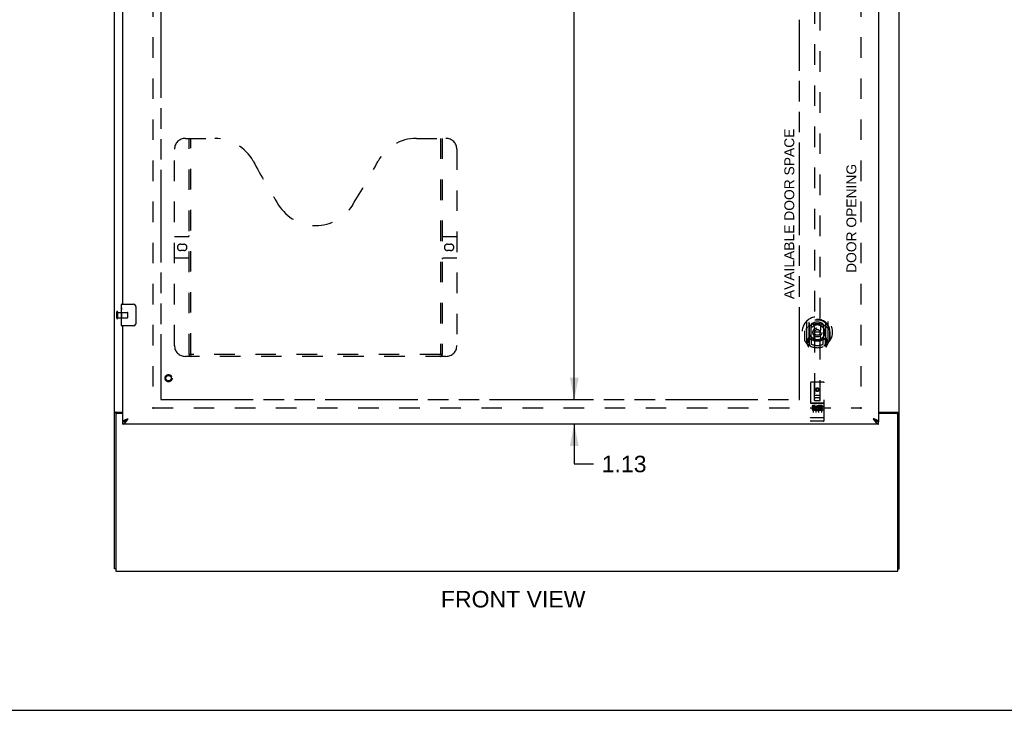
# Model space of a CAD drawing. Header units: inches. Extents: x 0 to 171, y 0 to 111.
# Tile 2 of 11: x 45 to 90, y 0 to 32. Entities that reach past the tile are written whole.
import ezdxf

# ---------------------------------------------------------------- set-up
doc = ezdxf.new("R2010")
doc.units = ezdxf.units.IN
doc.header["$LTSCALE"] = 9.428571
doc.header["$MEASUREMENT"] = 0
doc.linetypes.add('HIDDEN', pattern=[0.2, 0.1, -0.1])
doc.linetypes.add('PHANTOM', pattern=[0.8, 0.45, -0.05, 0.1, -0.05, 0.1, -0.05])
doc.layers.get('0').update_dxf_attribs({"linetype": 'CONTINUOUS'})
for name, color, linetype in [('02___PRT_ALL_AXES', 7, 'CONTINUOUS'), ('AVAILABLE_DOOR_SPACE', 7, 'CONTINUOUS'), ('DEFAULT_2', 8, 'HIDDEN'), ('DIMENSIONS', 7, 'CONTINUOUS')]:
    doc.layers.add(name, color=color, linetype=linetype)
doc.styles.get("Standard").update_dxf_attribs({"font": 'arial.ttf'})
doc.dimstyles.new('DIMSTYLE_1', dxfattribs={"dimtxt": 0.756303, "dimasz": 1.008403, "dimexe": 0.09, "dimexo": 0.07, "dimgap": 0.0375, "dimtad": 0, "dimtih": 1, "dimtoh": 1, "dimzin": 4, "dimdsep": 46, "dimtxsty": 'Standard', "dimblk": '_FILLED', "dimblk1": '_FILLED', "dimblk2": '_FILLED', "dimcen": 0.09, "dimazin": 1, "dimtfac": 1, "dimtdec": 3, "dimtofl": 0, "dimtmove": 0, "dimatfit": 3, "dimldrblk": '_FILLED', "dimfxl": 1, "dimtolj": 1, "dimtzin": 4, "dimarcsym": 0})

# ---------------------------------------------------------------- blocks, each defined once
blk = doc.blocks.new('_FILLED')
at = {"color": 0, "linetype": 'ByBlock'}
blk.add_solid([(0, 0), (-1, 0.2), (-1, -0.2)], dxfattribs=at)
blk = doc.blocks.new('*D15')
at = {"layer": 'DIMENSIONS', "color": 2, "linetype": 'Continuous'}
for p, q in [((70.633, 62.506), (70.633, 36.88)), ((70.633, 14.256), (70.633, 35.367))]:
    blk.add_line(p, q, dxfattribs=at)
at = {"layer": 'DIMENSIONS', "color": 2, "linetype": 'Continuous', "xscale": 1.0084033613, "yscale": 1.0084033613, "zscale": 1.0084033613}
for p, rotation in [((70.633, 62.506), 90), ((70.633, 14.256), 270)]:
    blk.add_blockref('_FILLED', p, dxfattribs=dict(at, rotation=rotation))
at = {"layer": 'DIMENSIONS', "color": 2, "linetype": 'Continuous', "insert": (70.633, 36.502), "char_height": 0.7563, "width": 2.64284, "attachment_point": 2, "line_spacing_factor": 0.9}
blk.add_mtext('48.25', dxfattribs=at)
blk = doc.blocks.new('*D16')
at = {"layer": 'DIMENSIONS', "color": 2, "linetype": 'Continuous'}
for p, q in [((70.633, 14.256), (70.633, 16.273)), ((70.633, 13.131), (70.633, 11.3)), ((70.633, 11.3), (71.516, 11.3))]:
    blk.add_line(p, q, dxfattribs=at)
at = {"layer": 'DIMENSIONS', "color": 2, "linetype": 'Continuous', "xscale": 1.0084033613, "yscale": 1.0084033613, "zscale": 1.0084033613}
for p, rotation in [((70.633, 14.256), 270), ((70.633, 13.131), 90)]:
    blk.add_blockref('_FILLED', p, dxfattribs=dict(at, rotation=rotation))
at = {"layer": 'DIMENSIONS', "color": 2, "linetype": 'Continuous', "insert": (71.894, 11.678), "char_height": 0.7563, "width": 2.05523, "attachment_point": 1, "line_spacing_factor": 0.9}
blk.add_mtext('1.13', dxfattribs=at)

msp = doc.modelspace()

# ---------------------------------------------------------------- linework, layer by layer
at = {"color": 3, "linetype": 'Continuous'}
for p, q in [((49.537, 6.485), (49.537, 66.277)), ((85.537, 6.485), (85.537, 66.277)), ((84.599, 63.527), (84.599, 13.235)), ((49.912, 18.631), (49.912, 37.881)), ((49.912, 13.235), (49.912, 17.631)), ((49.589, 13.561), (49.589, 6.381)), ((49.607, 13.673), (49.912, 13.673)), ((49.912, 13.621), (49.649, 13.621)), ((84.599, 13.673), (85.467, 13.673)), ((85.425, 13.621), (84.599, 13.621)), ((85.485, 6.381), (85.485, 13.561)), ((84.599, 13.131), (49.912, 13.131)), ((49.589, 6.381), (85.485, 6.381))]:
    msp.add_line(p, q, dxfattribs=at)
at = {"color": 7, "linetype": 'Continuous'}
for p, q in [((49.852, 18.47), (49.852, 18.616)), ((49.867, 18.631), (50.407, 18.631)), ((50.507, 18.531), (50.507, 17.731)), ((49.852, 18.212), (49.852, 18.246)), ((49.852, 18.015), (49.852, 18.047)), ((49.852, 17.646), (49.852, 17.785)), ((50.407, 17.631), (49.867, 17.631)), ((49.641, 13.633), (49.537, 13.633)), ((49.641, 13.621), (49.641, 13.633)), ((85.433, 13.633), (85.537, 13.633)), ((85.433, 13.633), (85.433, 13.621)), ((49.912, 13.131), (49.912, 13.235)), ((50.014, 13.264), (50.025, 13.27)), ((84.476, 13.277), (84.486, 13.27)), ((84.599, 13.131), (84.599, 13.235)), ((49.589, 6.485), (49.537, 6.485)), ((85.485, 6.485), (85.537, 6.485)), ((0, 0), (171.429, 0))]:
    msp.add_line(p, q, dxfattribs=at)
for points in [[(50.5, 18.567), (50.502, 18.561), (50.504, 18.556), (50.505, 18.55), (50.506, 18.543), (50.506, 18.537), (50.507, 18.531)], [(50.507, 17.731), (50.506, 17.725), (50.506, 17.718), (50.505, 17.712), (50.504, 17.706), (50.502, 17.7), (50.5, 17.695)], [(49.661, 13.65), (49.657, 13.648), (49.654, 13.647), (49.652, 13.645), (49.65, 13.644), (49.648, 13.643), (49.646, 13.641), (49.644, 13.64), (49.643, 13.638), (49.642, 13.637), (49.641, 13.636), (49.641, 13.634), (49.641, 13.633)], [(49.681, 13.673), (49.681, 13.671), (49.681, 13.669), (49.681, 13.668), (49.68, 13.666), (49.679, 13.664), (49.678, 13.663), (49.677, 13.661), (49.676, 13.659), (49.674, 13.658), (49.672, 13.656), (49.67, 13.655), (49.668, 13.654), (49.666, 13.653), (49.664, 13.651), (49.661, 13.65)], [(85.392, 13.673), (85.392, 13.671), (85.393, 13.669), (85.393, 13.668), (85.394, 13.666), (85.394, 13.664), (85.395, 13.663), (85.397, 13.661), (85.398, 13.66), (85.4, 13.658), (85.402, 13.656), (85.403, 13.655), (85.405, 13.654), (85.408, 13.653), (85.41, 13.651), (85.412, 13.65), (85.417, 13.648)], [(85.417, 13.648), (85.419, 13.647), (85.422, 13.645), (85.424, 13.644), (85.426, 13.643), (85.428, 13.641), (85.43, 13.64), (85.431, 13.638), (85.432, 13.637), (85.432, 13.636), (85.433, 13.634), (85.433, 13.633)], [(49.912, 13.235), (49.922, 13.235), (49.932, 13.236), (49.943, 13.238), (49.953, 13.24), (49.963, 13.242), (49.973, 13.246), (49.984, 13.25), (49.994, 13.254), (50.004, 13.259), (50.014, 13.264)], [(50.025, 13.27), (50.035, 13.277), (50.045, 13.283), (50.056, 13.291), (50.066, 13.298), (50.076, 13.306), (50.086, 13.314), (50.097, 13.323), (50.107, 13.332), (50.117, 13.341), (50.127, 13.35), (50.138, 13.359), (50.148, 13.368), (50.158, 13.377)], [(50.028, 13.272), (50.029, 13.274), (50.033, 13.28), (50.038, 13.287), (50.044, 13.293), (50.051, 13.3), (50.058, 13.306), (50.065, 13.313), (50.073, 13.319), (50.081, 13.326), (50.09, 13.332), (50.099, 13.339), (50.108, 13.345), (50.118, 13.351), (50.128, 13.358), (50.138, 13.364), (50.148, 13.371), (50.158, 13.377)], [(84.353, 13.377), (84.363, 13.368), (84.373, 13.359), (84.384, 13.35), (84.394, 13.341), (84.404, 13.332), (84.414, 13.323), (84.425, 13.314), (84.435, 13.306), (84.445, 13.298), (84.455, 13.291), (84.466, 13.283), (84.476, 13.277)], [(84.483, 13.272), (84.482, 13.274), (84.478, 13.28), (84.473, 13.287), (84.467, 13.293), (84.46, 13.3), (84.454, 13.306), (84.446, 13.313), (84.438, 13.319), (84.43, 13.326), (84.421, 13.332), (84.412, 13.339), (84.403, 13.345), (84.393, 13.351), (84.383, 13.358), (84.373, 13.364), (84.363, 13.371), (84.353, 13.377)], [(84.486, 13.27), (84.497, 13.264), (84.507, 13.259), (84.517, 13.254), (84.527, 13.25), (84.538, 13.246), (84.548, 13.242), (84.558, 13.24), (84.568, 13.238), (84.579, 13.236), (84.589, 13.235), (84.599, 13.235)]]:
    msp.add_lwpolyline(points, dxfattribs=at)
at = {"color": 3, "linetype": 'Continuous'}
for points in [[(49.572, 13.659), (49.568, 13.657), (49.564, 13.656), (49.561, 13.655), (49.557, 13.653), (49.554, 13.652), (49.551, 13.651), (49.549, 13.649), (49.546, 13.647), (49.544, 13.646), (49.542, 13.644), (49.54, 13.642), (49.539, 13.64), (49.538, 13.639), (49.537, 13.637), (49.537, 13.635), (49.537, 13.633)], [(49.607, 13.673), (49.605, 13.672), (49.602, 13.67), (49.599, 13.669), (49.596, 13.667), (49.592, 13.666), (49.589, 13.664), (49.585, 13.663), (49.58, 13.661), (49.572, 13.659)], [(85.467, 13.673), (85.469, 13.672), (85.471, 13.671), (85.474, 13.669), (85.476, 13.668), (85.48, 13.666), (85.483, 13.665), (85.487, 13.664), (85.491, 13.662), (85.502, 13.658)], [(85.502, 13.658), (85.506, 13.657), (85.509, 13.656), (85.513, 13.655), (85.516, 13.653), (85.519, 13.652), (85.522, 13.651), (85.524, 13.649), (85.527, 13.648), (85.529, 13.646), (85.531, 13.645), (85.532, 13.643), (85.534, 13.642), (85.535, 13.64), (85.536, 13.638), (85.536, 13.636), (85.537, 13.635), (85.537, 13.633)], [(49.912, 13.235), (49.912, 13.24), (49.914, 13.246), (49.916, 13.251), (49.919, 13.257), (49.923, 13.262), (49.928, 13.268), (49.933, 13.273), (49.94, 13.279), (49.947, 13.284), (49.955, 13.29), (49.964, 13.295), (49.974, 13.301), (49.984, 13.306), (49.995, 13.312), (50.006, 13.317)], [(49.912, 13.131), (49.922, 13.131), (49.932, 13.133), (49.943, 13.136), (49.953, 13.139), (49.963, 13.144), (49.973, 13.15), (49.984, 13.156), (49.994, 13.164), (50.004, 13.172), (50.014, 13.182), (50.025, 13.192), (50.035, 13.203), (50.045, 13.215), (50.056, 13.227)], [(50.006, 13.317), (50.018, 13.323), (50.031, 13.328), (50.044, 13.334), (50.057, 13.339), (50.071, 13.345), (50.085, 13.35), (50.099, 13.355), (50.114, 13.361), (50.129, 13.366), (50.143, 13.372), (50.158, 13.377)], [(50.056, 13.227), (50.066, 13.24), (50.076, 13.254), (50.086, 13.268), (50.097, 13.283), (50.107, 13.298), (50.117, 13.314), (50.127, 13.329), (50.138, 13.345), (50.148, 13.361), (50.158, 13.377)], [(84.505, 13.317), (84.493, 13.323), (84.48, 13.328), (84.467, 13.334), (84.454, 13.339), (84.44, 13.345), (84.426, 13.35), (84.412, 13.355), (84.397, 13.361), (84.382, 13.366), (84.368, 13.372), (84.353, 13.377)], [(84.353, 13.377), (84.363, 13.361), (84.373, 13.345), (84.384, 13.329), (84.394, 13.314), (84.404, 13.298), (84.414, 13.283), (84.425, 13.268), (84.435, 13.254), (84.445, 13.24)], [(84.445, 13.24), (84.455, 13.227), (84.466, 13.215), (84.476, 13.203), (84.486, 13.192), (84.497, 13.182), (84.507, 13.172), (84.517, 13.164), (84.527, 13.156), (84.538, 13.15), (84.548, 13.144), (84.558, 13.139), (84.568, 13.136), (84.579, 13.133), (84.589, 13.131), (84.599, 13.131)], [(84.599, 13.235), (84.599, 13.24), (84.597, 13.246), (84.595, 13.251), (84.592, 13.257), (84.588, 13.262), (84.583, 13.268), (84.578, 13.273), (84.571, 13.279), (84.564, 13.284), (84.556, 13.29), (84.547, 13.295), (84.537, 13.301), (84.527, 13.306), (84.516, 13.312), (84.505, 13.317)]]:
    msp.add_lwpolyline(points, dxfattribs=at)
at = {"color": 7, "linetype": 'Continuous'}
for centre, radius, start, end in [((49.867, 18.616), 0.015, 90, 180), ((50.407, 18.531), 0.1, 21.1999, 90), ((49.867, 17.646), 0.015, 180, 270), ((50.407, 17.731), 0.1, 270, 338.7946)]:
    msp.add_arc(centre, radius, start, end, dxfattribs=at)
at = {"color": 3, "linetype": 'Continuous'}
for centre, start, end in [((49.649, 13.561), 90, 180), ((85.425, 13.561), 0, 90)]:
    msp.add_arc(centre, 0.06, start, end, dxfattribs=at)
at = {"layer": '02___PRT_ALL_AXES', "color": 7, "linetype": 'Continuous'}
for p, q in [((49.852, 18.47), (49.852, 18.616)), ((49.852, 18.212), (49.852, 18.469)), ((49.857, 18.414), (49.852, 18.414)), ((49.852, 18.246), (49.859, 18.246)), ((49.852, 17.646), (49.852, 18.21)), ((49.853, 18.183), (49.852, 18.183)), ((49.859, 18.246), (49.859, 18.382)), ((49.852, 18.051), (49.858, 18.051)), ((49.852, 18.015), (49.859, 18.015)), ((49.852, 17.953), (49.859, 17.953)), ((49.852, 17.785), (49.859, 17.785)), ((49.859, 17.785), (49.859, 18.015))]:
    msp.add_line(p, q, dxfattribs=at)
at = {"layer": '02___PRT_ALL_AXES', "color": 8, "linetype": 'HIDDEN'}
for p, q in [((49.684, 18.255), (50.131, 18.255)), ((49.684, 18.007), (49.684, 18.255)), ((49.684, 18.007), (50.131, 18.007)), ((82.069, 14.091), (81.504, 14.091)), ((81.642, 13.969), (81.55, 13.969)), ((81.55, 13.969), (81.55, 13.927)), ((81.642, 13.927), (81.55, 13.927)), ((81.646, 13.883), (81.6, 13.883)), ((81.642, 13.842), (81.614, 13.842)), ((81.706, 13.799), (81.614, 13.799)), ((81.706, 13.756), (81.614, 13.756)), ((81.706, 13.799), (81.706, 13.756)), ((81.838, 13.804), (81.855, 13.765)), ((81.862, 13.934), (81.849, 13.915)), ((81.859, 13.959), (81.862, 13.957)), ((82.019, 13.969), (81.862, 13.969)), ((81.862, 13.969), (81.862, 13.957)), ((81.862, 13.934), (81.862, 13.756)), ((82.019, 13.756), (81.862, 13.756)), ((82.019, 13.927), (81.905, 13.927)), ((81.905, 13.927), (81.905, 13.883)), ((81.997, 13.883), (81.905, 13.883)), ((81.997, 13.841), (81.905, 13.841)), ((81.905, 13.841), (81.905, 13.799)), ((82.019, 13.799), (81.905, 13.799)), ((81.997, 13.883), (81.997, 13.841)), ((82.019, 13.969), (82.019, 13.927)), ((82.019, 13.799), (82.019, 13.756)), ((82.069, 13.263), (81.504, 13.263))]:
    msp.add_line(p, q, dxfattribs=at)
at = {"layer": '02___PRT_ALL_AXES', "color": 7, "linetype": 'Continuous'}
for points in [[(49.852, 18.47), (49.852, 18.466), (49.852, 18.462), (49.853, 18.456), (49.854, 18.45), (49.854, 18.443), (49.855, 18.436), (49.856, 18.428), (49.857, 18.419)], [(49.852, 18.212), (49.852, 18.204), (49.852, 18.195), (49.853, 18.185)], [(49.853, 18.185), (49.854, 18.174), (49.855, 18.163), (49.856, 18.152), (49.857, 18.139), (49.858, 18.127), (49.858, 18.115), (49.859, 18.102), (49.859, 18.089), (49.859, 18.076), (49.858, 18.063), (49.858, 18.051), (49.857, 18.038), (49.856, 18.026)], [(49.857, 18.419), (49.858, 18.41), (49.858, 18.401), (49.859, 18.392), (49.859, 18.382)]]:
    msp.add_lwpolyline(points, dxfattribs=at)
at = {"layer": '02___PRT_ALL_AXES', "color": 8, "linetype": 'HIDDEN'}
for centre, radius in [((52.016, 15.235), 0.124), ((81.787, 14.708), 0.085)]:
    msp.add_circle(centre, radius, dxfattribs=at)
for centre, radius, start, end in [((81.614, 13.821), 0.0644, 102.2995, 270.0775), ((81.614, 13.821), 0.0219, 89.9011, 270), ((81.642, 13.906), 0.0635, 270, 90), ((81.642, 13.905), 0.0219, 280.307, 90), ((81.813, 13.863), 0.107, 64.2636, 293.4027), ((81.813, 13.863), 0.0639, 54.8895, 293.4026)]:
    msp.add_arc(centre, radius, start, end, dxfattribs=at)
at = {"layer": '02___PRT_ALL_AXES', "color": 7, "linetype": 'Continuous'}
msp.add_ellipse((50.115, 18.047), major_axis=(0.263, 0), ratio=0.432808, start_param=3.141593, end_param=3.321581, dxfattribs=at)
at = {"layer": 'AVAILABLE_DOOR_SPACE', "color": 4, "linetype": 'PHANTOM'}
for p, q in [((51.662, 62.506), (51.662, 14.256)), ((80.974, 14.256), (80.974, 31.68)), ((51.662, 14.256), (67.241, 14.256)), ((67.241, 14.26), (67.271, 14.26)), ((67.241, 14.256), (67.241, 14.26)), ((67.271, 14.26), (67.271, 14.256)), ((67.271, 14.256), (80.974, 14.256))]:
    msp.add_line(p, q, dxfattribs=at)
at = {"layer": 'DEFAULT_2', "color": 8, "linetype": 'HIDDEN'}
for p, q in [((51.287, 62.933), (51.287, 13.829)), ((83.787, 62.933), (83.787, 13.829)), ((81.662, 36.21), (81.662, 14.208)), ((81.912, 14.208), (81.912, 36.21)), ((52.786, 26.235), (54.141, 26.235)), ((52.961, 16.325), (52.961, 26.235)), ((53.041, 16.355), (53.041, 26.235)), ((63.391, 26.235), (64.746, 26.235)), ((64.491, 26.235), (64.491, 16.355)), ((64.571, 26.235), (64.571, 16.325)), ((52.286, 16.735), (52.286, 25.735)), ((65.246, 25.735), (65.246, 16.735)), ((52.286, 21.735), (52.921, 21.735)), ((64.611, 21.735), (65.246, 21.735)), ((52.572, 21.385), (52.709, 21.385)), ((64.822, 21.385), (64.959, 21.385)), ((52.709, 21.085), (52.572, 21.085)), ((64.959, 21.085), (64.822, 21.085)), ((52.921, 20.735), (52.286, 20.735)), ((65.246, 20.735), (64.611, 20.735)), ((49.641, 17.989), (49.641, 18.273)), ((49.684, 17.989), (49.684, 18.273)), ((50.141, 18.017), (50.141, 18.245)), ((81.287, 17.836), (81.287, 16.869)), ((81.404, 17.782), (81.404, 16.766)), ((81.412, 17.757), (81.412, 16.754)), ((81.504, 17.034), (81.504, 17.666)), ((81.512, 17.718), (81.512, 17.615)), ((81.624, 17.692), (81.654, 17.352)), ((81.949, 17.692), (81.919, 17.352)), ((82.062, 17.615), (82.062, 17.718)), ((82.069, 17.666), (82.069, 17.034)), ((82.162, 17.757), (82.162, 16.754)), ((82.169, 17.782), (82.169, 16.766)), ((82.287, 16.869), (82.287, 17.836)), ((81.204, 17.352), (81.219, 17.352)), ((81.204, 17.352), (81.204, 16.964)), ((81.212, 17.399), (81.212, 17.402)), ((81.212, 16.941), (81.212, 17.399)), ((81.624, 17.008), (81.654, 17.352)), ((81.919, 17.352), (81.654, 17.352)), ((81.95, 17.008), (81.919, 17.352)), ((82.369, 17.352), (82.354, 17.352)), ((82.362, 17.399), (82.362, 17.402)), ((82.362, 16.941), (82.362, 17.399)), ((82.369, 17.352), (82.369, 16.964)), ((81.291, 16.858), (81.361, 16.683)), ((81.404, 17.023), (81.344, 17.023)), ((81.344, 17.023), (81.344, 16.873)), ((81.344, 16.873), (81.412, 16.873)), ((81.382, 16.927), (81.353, 16.881)), ((81.383, 16.763), (81.387, 16.76)), ((81.39, 16.686), (81.404, 16.766)), ((81.482, 16.704), (81.412, 16.813)), ((81.414, 16.986), (81.414, 16.779)), ((81.504, 17.024), (81.432, 17.024)), ((81.5, 17.006), (81.434, 17.006)), ((81.512, 17.054), (81.512, 16.801)), ((82.062, 16.801), (82.062, 17.054)), ((82.142, 17.024), (82.069, 17.024)), ((82.139, 17.006), (82.073, 17.006)), ((82.162, 16.813), (82.092, 16.704)), ((82.159, 16.779), (82.159, 16.986)), ((82.162, 16.873), (82.229, 16.873)), ((82.229, 17.023), (82.169, 17.023)), ((82.169, 16.766), (82.183, 16.686)), ((82.19, 16.762), (82.191, 16.763)), ((82.191, 16.763), (82.191, 16.763)), ((82.221, 16.881), (82.192, 16.927)), ((82.212, 16.683), (82.282, 16.858)), ((82.229, 16.873), (82.229, 17.023)), ((64.487, 16.315), (53.045, 16.315)), ((64.746, 16.235), (52.786, 16.235)), ((81.474, 15.018), (81.474, 13.293)), ((82.069, 15.048), (81.504, 15.048)), ((81.66, 14.208), (81.657, 15.018)), ((81.913, 14.208), (81.917, 15.018)), ((82.099, 13.293), (82.099, 15.018)), ((81.787, 14.781), (81.724, 14.745)), ((81.724, 14.745), (81.734, 14.739)), ((81.724, 14.745), (81.724, 14.673)), ((81.724, 14.673), (81.734, 14.678)), ((81.724, 14.673), (81.787, 14.637)), ((81.787, 14.769), (81.734, 14.739)), ((81.734, 14.739), (81.734, 14.678)), ((81.734, 14.678), (81.787, 14.648)), ((81.849, 14.745), (81.787, 14.781)), ((81.787, 14.781), (81.787, 14.769)), ((81.839, 14.739), (81.787, 14.769)), ((81.787, 14.648), (81.839, 14.678)), ((81.787, 14.637), (81.849, 14.673)), ((81.787, 14.637), (81.787, 14.648)), ((81.849, 14.745), (81.839, 14.739)), ((81.839, 14.678), (81.839, 14.739)), ((81.849, 14.673), (81.839, 14.678)), ((81.849, 14.673), (81.849, 14.745)), ((81.504, 14.091), (82.069, 14.091)), ((81.576, 14.075), (81.748, 14.075)), ((81.659, 14.458), (81.914, 14.458)), ((81.66, 14.208), (81.662, 14.208)), ((81.662, 14.208), (81.912, 14.208)), ((81.872, 14.333), (81.702, 14.333)), ((81.826, 14.075), (81.998, 14.075)), ((81.912, 14.208), (81.913, 14.208)), ((51.287, 13.881), (83.787, 13.881)), ((81.599, 13.961), (81.599, 13.655)), ((81.724, 13.961), (81.724, 13.655)), ((81.849, 13.961), (81.849, 13.655)), ((81.974, 13.961), (81.974, 13.655)), ((81.492, 13.422), (81.491, 13.422)), ((81.493, 13.422), (81.492, 13.422)), ((81.492, 13.422), (81.492, 13.422)), ((81.494, 13.422), (81.493, 13.422)), ((81.495, 13.422), (81.494, 13.422)), ((81.496, 13.422), (81.495, 13.422)), ((81.497, 13.422), (81.496, 13.422)), ((81.496, 13.422), (81.496, 13.422)), ((81.498, 13.422), (81.497, 13.422)), ((81.499, 13.422), (81.498, 13.422)), ((81.5, 13.421), (81.499, 13.422)), ((81.5, 13.421), (81.5, 13.421)), ((81.503, 13.421), (81.502, 13.421)), ((81.504, 13.421), (81.503, 13.421)), ((81.503, 13.421), (81.503, 13.421)), ((82.07, 13.421), (81.504, 13.421)), ((81.754, 13.263), (81.569, 13.263)), ((82.004, 13.263), (81.819, 13.263)), ((82.07, 13.421), (82.071, 13.421)), ((82.071, 13.421), (82.072, 13.421)), ((82.071, 13.421), (82.071, 13.421)), ((82.072, 13.421), (82.073, 13.421)), ((82.073, 13.421), (82.074, 13.421)), ((82.074, 13.421), (82.075, 13.422)), ((82.075, 13.422), (82.076, 13.422)), ((82.076, 13.422), (82.077, 13.422)), ((82.076, 13.422), (82.076, 13.422)), ((82.077, 13.422), (82.078, 13.422)), ((82.078, 13.422), (82.079, 13.422)), ((82.079, 13.422), (82.08, 13.422)), ((82.08, 13.422), (82.081, 13.422)), ((82.08, 13.422), (82.08, 13.422)), ((82.081, 13.422), (82.082, 13.422)), ((82.082, 13.422), (82.083, 13.422)), ((82.083, 13.422), (82.083, 13.422))]:
    msp.add_line(p, q, dxfattribs=at)
for points in [[(81.599, 17.709), (81.604, 17.711), (81.61, 17.712), (81.615, 17.714), (81.62, 17.715), (81.626, 17.716), (81.631, 17.717), (81.637, 17.719), (81.642, 17.72), (81.648, 17.721), (81.653, 17.722), (81.659, 17.723), (81.664, 17.724), (81.67, 17.725), (81.675, 17.726), (81.681, 17.727), (81.686, 17.728), (81.692, 17.728), (81.697, 17.729), (81.703, 17.73), (81.709, 17.731), (81.714, 17.731), (81.72, 17.732), (81.725, 17.732), (81.731, 17.733), (81.736, 17.733), (81.742, 17.733), (81.748, 17.734), (81.753, 17.734), (81.759, 17.734), (81.764, 17.735), (81.77, 17.735), (81.776, 17.735), (81.781, 17.735), (81.787, 17.735), (81.792, 17.735), (81.798, 17.735), (81.804, 17.735), (81.809, 17.735), (81.815, 17.734), (81.82, 17.734), (81.826, 17.734), (81.832, 17.733), (81.837, 17.733), (81.843, 17.733), (81.848, 17.732), (81.854, 17.732), (81.859, 17.731), (81.865, 17.731), (81.871, 17.73), (81.876, 17.729), (81.882, 17.728), (81.887, 17.728), (81.893, 17.727), (81.898, 17.726), (81.904, 17.725), (81.909, 17.724), (81.915, 17.723), (81.92, 17.722), (81.926, 17.721), (81.931, 17.72), (81.937, 17.719), (81.942, 17.717), (81.948, 17.716), (81.953, 17.715), (81.958, 17.714), (81.964, 17.712), (81.969, 17.711), (81.975, 17.709)], [(81.332, 17.567), (81.331, 17.566), (81.329, 17.565), (81.328, 17.563), (81.326, 17.562), (81.325, 17.56), (81.323, 17.559), (81.321, 17.557), (81.32, 17.555), (81.318, 17.554), (81.316, 17.552), (81.314, 17.55), (81.312, 17.548), (81.31, 17.546), (81.308, 17.543), (81.307, 17.541), (81.305, 17.539), (81.302, 17.536), (81.3, 17.534), (81.298, 17.531), (81.296, 17.528), (81.294, 17.526), (81.292, 17.523), (81.289, 17.52), (81.287, 17.516), (81.285, 17.513), (81.282, 17.51), (81.28, 17.506), (81.277, 17.502), (81.274, 17.498), (81.272, 17.494), (81.269, 17.49), (81.266, 17.486), (81.263, 17.481), (81.26, 17.476), (81.257, 17.471), (81.254, 17.466)], [(82.319, 17.466), (82.316, 17.471), (82.313, 17.476), (82.31, 17.481), (82.307, 17.486), (82.304, 17.49), (82.302, 17.494), (82.299, 17.498), (82.296, 17.502), (82.294, 17.506), (82.291, 17.51), (82.289, 17.513), (82.287, 17.516), (82.284, 17.52), (82.282, 17.523), (82.28, 17.526), (82.277, 17.528), (82.275, 17.531), (82.273, 17.534), (82.271, 17.536), (82.269, 17.539), (82.267, 17.541), (82.265, 17.543), (82.263, 17.546), (82.261, 17.548), (82.259, 17.55), (82.258, 17.552), (82.256, 17.554), (82.254, 17.555), (82.252, 17.557), (82.251, 17.559), (82.249, 17.56), (82.247, 17.562), (82.246, 17.563), (82.244, 17.565), (82.243, 17.566), (82.241, 17.567)], [(52.951, 16.355), (52.967, 16.344), (52.983, 16.335), (52.999, 16.326), (53.014, 16.32), (53.03, 16.316), (53.045, 16.315)], [(64.487, 16.315), (64.502, 16.316), (64.517, 16.32), (64.533, 16.326), (64.549, 16.335), (64.565, 16.344), (64.581, 16.355)], [(81.569, 14.074), (81.569, 14.074), (81.569, 14.074), (81.57, 14.074), (81.57, 14.074), (81.57, 14.074), (81.57, 14.074), (81.57, 14.074), (81.57, 14.075), (81.57, 14.075), (81.57, 14.075), (81.57, 14.075), (81.57, 14.075), (81.571, 14.075), (81.571, 14.075), (81.571, 14.075), (81.571, 14.075), (81.571, 14.075), (81.571, 14.075), (81.571, 14.075), (81.571, 14.075), (81.572, 14.075), (81.572, 14.075), (81.572, 14.075), (81.572, 14.075), (81.572, 14.075), (81.572, 14.075), (81.572, 14.075), (81.573, 14.075), (81.573, 14.075), (81.573, 14.075), (81.573, 14.075), (81.573, 14.075), (81.573, 14.075), (81.574, 14.075), (81.574, 14.075), (81.574, 14.075), (81.574, 14.075), (81.574, 14.075), (81.574, 14.075), (81.575, 14.075), (81.575, 14.075), (81.575, 14.075), (81.575, 14.075), (81.575, 14.075), (81.576, 14.075)], [(81.748, 14.075), (81.748, 14.075), (81.748, 14.075), (81.748, 14.075), (81.749, 14.075), (81.749, 14.075), (81.749, 14.075), (81.749, 14.075), (81.749, 14.075), (81.749, 14.075), (81.75, 14.075), (81.75, 14.075), (81.75, 14.075), (81.75, 14.075), (81.75, 14.075), (81.751, 14.075), (81.751, 14.075), (81.751, 14.075), (81.751, 14.075), (81.751, 14.075), (81.751, 14.075), (81.751, 14.075), (81.752, 14.075), (81.752, 14.075), (81.752, 14.075), (81.752, 14.075), (81.752, 14.075), (81.752, 14.075), (81.752, 14.075), (81.753, 14.075), (81.753, 14.075), (81.753, 14.075), (81.753, 14.075), (81.753, 14.075), (81.753, 14.075), (81.753, 14.075), (81.753, 14.075), (81.753, 14.075), (81.754, 14.075), (81.754, 14.074), (81.754, 14.074), (81.754, 14.074), (81.754, 14.074), (81.754, 14.074), (81.754, 14.074), (81.754, 14.074), (81.754, 14.074)], [(81.819, 14.074), (81.819, 14.074), (81.819, 14.074), (81.82, 14.074), (81.82, 14.074), (81.82, 14.074), (81.82, 14.074), (81.82, 14.074), (81.82, 14.075), (81.82, 14.075), (81.82, 14.075), (81.82, 14.075), (81.82, 14.075), (81.821, 14.075), (81.821, 14.075), (81.821, 14.075), (81.821, 14.075), (81.821, 14.075), (81.821, 14.075), (81.821, 14.075), (81.821, 14.075), (81.822, 14.075), (81.822, 14.075), (81.822, 14.075), (81.822, 14.075), (81.822, 14.075), (81.822, 14.075), (81.822, 14.075), (81.823, 14.075), (81.823, 14.075), (81.823, 14.075), (81.823, 14.075), (81.823, 14.075), (81.823, 14.075), (81.824, 14.075), (81.824, 14.075), (81.824, 14.075), (81.824, 14.075), (81.824, 14.075), (81.824, 14.075), (81.825, 14.075), (81.825, 14.075), (81.825, 14.075), (81.825, 14.075), (81.825, 14.075), (81.826, 14.075)], [(81.998, 14.075), (81.998, 14.075), (81.998, 14.075), (81.998, 14.075), (81.999, 14.075), (81.999, 14.075), (81.999, 14.075), (81.999, 14.075), (81.999, 14.075), (81.999, 14.075), (82, 14.075), (82, 14.075), (82, 14.075), (82, 14.075), (82, 14.075), (82.001, 14.075), (82.001, 14.075), (82.001, 14.075), (82.001, 14.075), (82.001, 14.075), (82.001, 14.075), (82.001, 14.075), (82.002, 14.075), (82.002, 14.075), (82.002, 14.075), (82.002, 14.075), (82.002, 14.075), (82.002, 14.075), (82.002, 14.075), (82.003, 14.075), (82.003, 14.075), (82.003, 14.075), (82.003, 14.075), (82.003, 14.075), (82.003, 14.075), (82.003, 14.075), (82.003, 14.075), (82.003, 14.075), (82.004, 14.075), (82.004, 14.074), (82.004, 14.074), (82.004, 14.074), (82.004, 14.074), (82.004, 14.074), (82.004, 14.074), (82.004, 14.074), (82.004, 14.074)], [(81.491, 13.422), (81.49, 13.422), (81.49, 13.422), (81.489, 13.422), (81.489, 13.422), (81.489, 13.422), (81.488, 13.423), (81.488, 13.423), (81.488, 13.423), (81.487, 13.423), (81.487, 13.423), (81.487, 13.423), (81.486, 13.423), (81.486, 13.423), (81.486, 13.423), (81.485, 13.423), (81.485, 13.423), (81.485, 13.423), (81.484, 13.423), (81.484, 13.423), (81.484, 13.423), (81.483, 13.424), (81.483, 13.424), (81.483, 13.424), (81.482, 13.424), (81.482, 13.424), (81.482, 13.424), (81.482, 13.424), (81.481, 13.424), (81.481, 13.424), (81.481, 13.424), (81.481, 13.424), (81.48, 13.424), (81.48, 13.424), (81.48, 13.425), (81.48, 13.425), (81.479, 13.425), (81.479, 13.425), (81.479, 13.425), (81.479, 13.425), (81.478, 13.425), (81.478, 13.425), (81.478, 13.425), (81.478, 13.425), (81.478, 13.425), (81.477, 13.426), (81.477, 13.426), (81.477, 13.426), (81.477, 13.426), (81.477, 13.426), (81.477, 13.426), (81.476, 13.426), (81.476, 13.426), (81.476, 13.426), (81.476, 13.426), (81.476, 13.426), (81.476, 13.427), (81.476, 13.427), (81.475, 13.427), (81.475, 13.427), (81.475, 13.427), (81.475, 13.427), (81.475, 13.427), (81.475, 13.427), (81.475, 13.427), (81.475, 13.427), (81.475, 13.428), (81.475, 13.428), (81.475, 13.428), (81.475, 13.428), (81.474, 13.428), (81.474, 13.428), (81.474, 13.428), (81.474, 13.428), (81.474, 13.428), (81.474, 13.429), (81.474, 13.429), (81.474, 13.429), (81.474, 13.429)], [(81.502, 13.421), (81.501, 13.421), (81.5, 13.421)], [(82.083, 13.422), (82.084, 13.422), (82.084, 13.422), (82.085, 13.422), (82.085, 13.422), (82.085, 13.423), (82.086, 13.423), (82.086, 13.423), (82.086, 13.423), (82.087, 13.423), (82.087, 13.423), (82.087, 13.423), (82.088, 13.423), (82.088, 13.423), (82.088, 13.423), (82.089, 13.423), (82.089, 13.423), (82.089, 13.423), (82.09, 13.423), (82.09, 13.423), (82.09, 13.424), (82.09, 13.424), (82.091, 13.424), (82.091, 13.424), (82.091, 13.424), (82.092, 13.424), (82.092, 13.424), (82.092, 13.424), (82.092, 13.424), (82.093, 13.424), (82.093, 13.424), (82.093, 13.424), (82.093, 13.424), (82.094, 13.425), (82.094, 13.425), (82.094, 13.425), (82.094, 13.425), (82.095, 13.425), (82.095, 13.425), (82.095, 13.425), (82.095, 13.425), (82.096, 13.425), (82.096, 13.425), (82.096, 13.425), (82.096, 13.426), (82.096, 13.426), (82.096, 13.426), (82.097, 13.426), (82.097, 13.426), (82.097, 13.426), (82.097, 13.426), (82.097, 13.426), (82.097, 13.426), (82.098, 13.426), (82.098, 13.426), (82.098, 13.427), (82.098, 13.427), (82.098, 13.427), (82.098, 13.427), (82.098, 13.427), (82.098, 13.427), (82.099, 13.427), (82.099, 13.427), (82.099, 13.427), (82.099, 13.427), (82.099, 13.428), (82.099, 13.428), (82.099, 13.428), (82.099, 13.428), (82.099, 13.428), (82.099, 13.428), (82.099, 13.428), (82.099, 13.428), (82.099, 13.428), (82.099, 13.429), (82.099, 13.429), (82.099, 13.429), (82.099, 13.429)]]:
    msp.add_lwpolyline(points, dxfattribs=at)
for centre, radius in [((81.787, 17.334), 0.35), ((81.787, 17.334), 0.335), ((81.787, 17.334), 0.205), ((81.787, 17.334), 0.133), ((52.016, 15.235), 0.164), ((52.016, 15.235), 0.124), ((81.787, 14.708), 0.0845)]:
    msp.add_circle(centre, radius, dxfattribs=at)
for centre, radius, start, end in [((52.786, 25.735), 0.5, 90, 180), ((54.141, 24.235), 2, 28.4813, 90), ((63.391, 24.235), 2, 90, 151.5187), ((64.746, 25.735), 0.5, 0, 90), ((90.449, 43.933), 39.307, 208.4813, 211.8705), ((27.083, 43.933), 39.307, 328.1295, 331.5187), ((58.766, 24.235), 2, 211.8705, 328.1295), ((52.921, 21.775), 0.04, 270, 360), ((64.611, 21.775), 0.04, 180, 270), ((52.572, 21.235), 0.15, 90, 270), ((52.709, 21.235), 0.15, 270, 90), ((64.822, 21.235), 0.15, 90, 270), ((64.959, 21.235), 0.15, 270, 90), ((52.921, 20.695), 0.04, 0, 90), ((64.611, 20.695), 0.04, 90, 180), ((49.662, 18.273), 0.0215, 360, 180), ((50.131, 18.245), 0.01, 360, 90), ((49.662, 17.989), 0.0215, 180, 0), ((50.131, 18.017), 0.01, 270, 0), ((81.787, 17.352), 0.7, 305.5126, 234.4874), ((81.787, 17.35), 0.583, 0.2464, 179.7536), ((81.787, 17.324), 0.58, 7.6622, 172.3378), ((81.302, 17.836), 0.015, 135.0748, 180), ((81.787, 17.035), 0.7, 49.529, 130.471), ((81.419, 17.782), 0.015, 130.3587, 180), ((81.432, 17.757), 0.02, 129.3378, 179.9984), ((81.519, 17.666), 0.015, 112.9863, 180), ((81.787, 17.324), 0.48, 55.0461, 124.9539), ((81.787, 17.334), 0.343, 48.8739, 131.1261), ((81.604, 17.69), 0.02, 5.0796, 105.5752), ((81.969, 17.69), 0.02, 74.4248, 174.9204), ((82.054, 17.666), 0.015, 0, 67.0137), ((82.142, 17.757), 0.02, 0, 50.6594), ((82.154, 17.782), 0.015, 0, 49.6413), ((82.272, 17.836), 0.015, 0, 44.9252), ((81.232, 17.399), 0.02, 172.3378, 180), ((81.542, 17.615), 0.03, 180, 311.1261), ((82.032, 17.615), 0.03, 228.8739, 360), ((82.342, 17.399), 0.02, 0, 7.6622), ((52.786, 16.735), 0.5, 180, 270), ((64.746, 16.735), 0.5, 270, 360), ((81.232, 16.941), 0.02, 180, 215.2961), ((81.787, 17.334), 0.7, 215.2961, 324.7039), ((81.302, 16.869), 0.015, 180, 224.9252), ((81.357, 16.878), 0.005, 147.3208, 270), ((81.787, 17.665), 0.7, 233.2319, 306.7681), ((81.392, 16.799), 0.02, 234.4874, 360), ((81.224, 17.028), 0.188, 327.3208, 360), ((81.394, 16.779), 0.02, 234.7457, 360), ((81.432, 17.004), 0.02, 90, 180), ((81.432, 16.754), 0.02, 180, 238.5295), ((81.434, 16.986), 0.02, 90, 180), ((81.5, 16.986), 0.02, 66.536, 90), ((81.519, 17.034), 0.015, 180, 247.0137), ((81.787, 17.647), 0.7, 246.536, 293.464), ((81.542, 17.054), 0.03, 48.8739, 180), ((81.787, 17.334), 0.6, 242.7204, 297.2796), ((81.787, 17.334), 0.343, 228.8739, 311.1261), ((81.604, 17.01), 0.02, 254.3869, 354.9204), ((81.97, 17.01), 0.02, 185.0796, 285.6131), ((82.032, 17.054), 0.03, 0, 131.1261), ((82.054, 17.034), 0.015, 292.9863, 360), ((82.073, 16.986), 0.02, 90, 113.464), ((82.139, 16.986), 0.02, 0, 90), ((82.142, 17.004), 0.02, 0, 90), ((82.142, 16.754), 0.02, 301.4688, 359.9992), ((82.179, 16.779), 0.02, 180, 305.2543), ((82.35, 17.028), 0.188, 180, 212.6792), ((82.182, 16.799), 0.02, 180, 305.5126), ((82.217, 16.878), 0.005, 270, 32.6792), ((82.272, 16.869), 0.015, 315.0748, 360), ((82.342, 16.941), 0.02, 324.7039, 360), ((53.051, 16.325), 0.09, 180, 270), ((53.081, 16.355), 0.04, 180, 270), ((64.451, 16.355), 0.04, 270, 360), ((64.481, 16.325), 0.09, 270, 360), ((81.375, 16.688), 0.015, 201.8041, 350), ((82.198, 16.688), 0.015, 190, 338.1959), ((81.504, 15.018), 0.03, 90, 180), ((81.627, 15.018), 0.03, 0, 90), ((81.947, 15.018), 0.03, 90, 180), ((82.069, 15.018), 0.03, 0, 90), ((81.504, 14.121), 0.03, 180, 270), ((81.702, 14.293), 0.04, 90, 180), ((81.702, 14.248), 0.04, 180, 270), ((81.872, 14.293), 0.04, 0, 90), ((81.872, 14.248), 0.04, 270, 360), ((82.069, 14.121), 0.03, 270, 360), ((81.504, 13.293), 0.03, 180, 270), ((82.069, 13.293), 0.03, 270, 360)]:
    msp.add_arc(centre, radius, start, end, dxfattribs=at)

# ---------------------------------------------------------------- texts
at = {"layer": 'DIMENSIONS', "color": 2, "linetype": 'Continuous', "char_height": 0.45378, "attachment_point": 1, "rotation": 90, "line_spacing_factor": 0.9}
for s, insert, width in [('AVAILABLE DOOR SPACE', (80.274, 18.863), 7.80538), ('DOOR OPENING', (83.123, 20.065), 4.99328)]:
    msp.add_mtext(s, dxfattribs=dict(at, insert=insert, width=width))
at = {"layer": 'DIMENSIONS', "color": 2, "linetype": 'Continuous', "insert": (67.831, 5.475), "char_height": 0.7563, "width": 6.61835, "attachment_point": 2, "line_spacing_factor": 0.9}
msp.add_mtext('FRONT VIEW', dxfattribs=at)

# ---------------------------------------------------------------- dimensions: what is measured, and where the dimension line sits
at = {"layer": 'DIMENSIONS', "color": 2, "linetype": 'Continuous'}
for base, p1, p2, picture, middle in [((70.633, 14.256), (80.974, 62.506), (67.271, 14.256), '*D15', (70.616, 36.12)), ((70.63336562, 13.130894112), (80.974274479, 14.255894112), (49.931774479, 13.130894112), '*D16', (72.954243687, 11.295854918))]:
    dim = msp.add_linear_dim(base=base, p1=p1, p2=p2, angle=270, dimstyle='DIMSTYLE_1', dxfattribs=at)
    dim.commit()
    dim.dimension.update_dxf_attribs({"geometry": picture, "text_midpoint": middle, "dimtype": 160})

doc.saveas('drawing.dxf')
